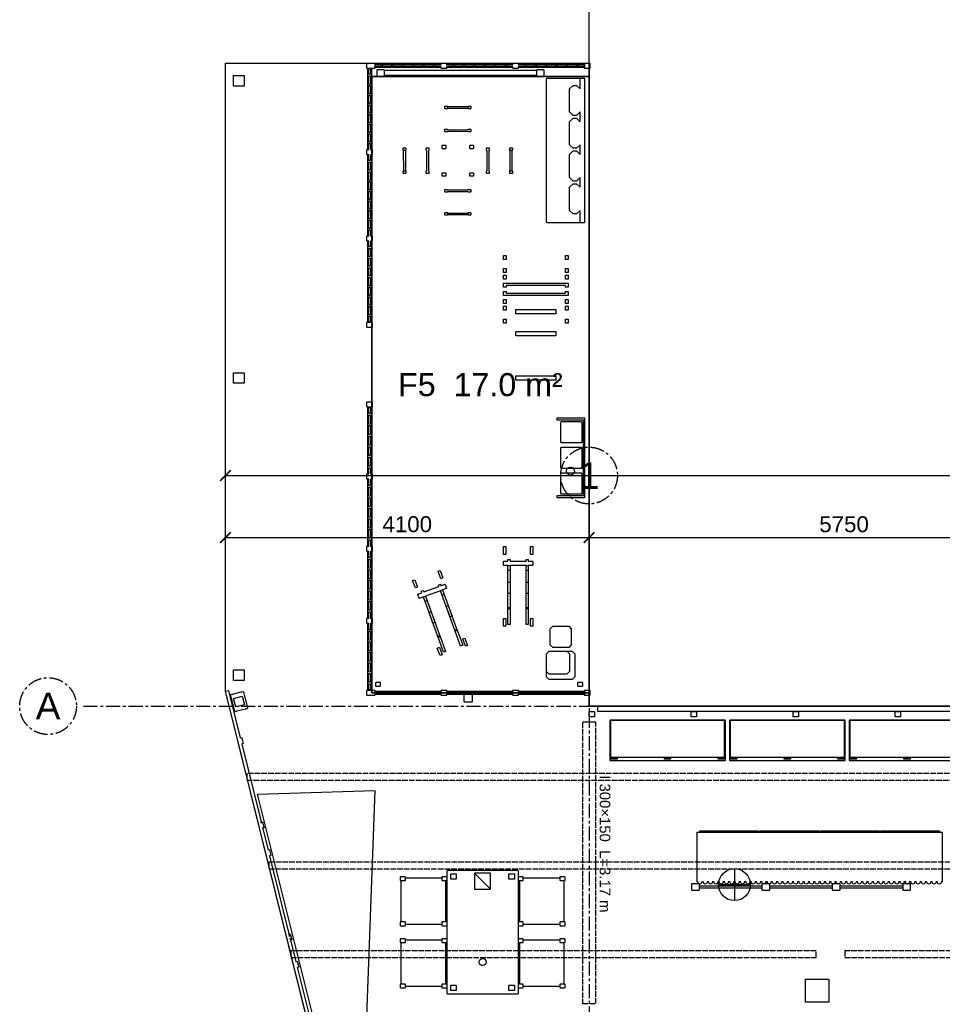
# Model space of a CAD drawing. Header units: millimetres. Extents: x -2320 to 44673, y -183000 to 30400.
# Tile 25 of 33: x -2320 to 8083, y -3362 to 7740. Entities that reach past the tile are written whole.
import ezdxf
from ezdxf.enums import TextEntityAlignment as Align

# ---------------------------------------------------------------- set-up
doc = ezdxf.new("R2010")
doc.units = ezdxf.units.MM
doc.header["$LTSCALE"] = 50
doc.linetypes.add('CENTER', pattern=[5.08, 3.175, -0.635, 0.635, -0.635])
doc.linetypes.add('DASHED', pattern=[1.524, 1.27, -0.254])
for name, color, linetype in [('A-AIVAN', 40, 'Continuous'), ('A-BLDG', 8, 'Continuous'), ('A-DIMS', 1, 'Continuous'), ('A-FACADE', 150, 'Continuous'), ('A-FLOR-F1', 2, 'Continuous'), ('A-FLOR-F5', 50, 'Continuous'), ('A-FLOR-TEXT', 7, 'Continuous'), ('A-FURN', 3, 'Continuous'), ('A-FURN-BASE', 9, 'Continuous'), ('A-KIDS', 50, 'Continuous'), ('A-MISC', 9, 'Continuous'), ('A-WALL-CUT', 7, 'Continuous'), ('E-LITE', 1, 'Continuous'), ('E-POWR', 5, 'Continuous'), ('S-BEAM', 1, 'DASHED'), ('S-GRID', 8, 'CENTER'), ('S-PURL', 9, 'DASHED')]:
    doc.layers.add(name, color=color, linetype=linetype)
doc.styles.add('VN', font='arial.ttf')
doc.dimstyles.new('SMK', dxfattribs={"dimtxt": 180, "dimasz": 120, "dimexe": 120, "dimexo": 80, "dimgap": 60, "dimtad": 1, "dimdec": 0, "dimtxsty": 'VN', "dimblk": 'ARCHTICK', "dimcen": 2.5, "dimclrd": 1, "dimclre": 1, "dimclrt": 7, "dimazin": 3, "dimtfac": 1, "dimtmove": 0, "dimatfit": 3})

# ---------------------------------------------------------------- blocks, each defined once
blk = doc.blocks.new('_ARCHTICK')
at = {"color": 0, "linetype": 'BYBLOCK', "const_width": 0.15}
blk.add_lwpolyline([(-0.5, -0.5), (0.5, 0.5)], dxfattribs=at)

msp = doc.modelspace()

# ---------------------------------------------------------------- linework, layer by layer
at = {"layer": 'A-AIVAN'}
msp.add_lwpolyline([(2695.7, 133.6), (2777.7, 133.6), (2781.7, 129.6), (2781.7, 47.6), (2777.7, 43.6), (2695.7, 43.6), (2691.7, 47.6), (2691.7, 129.6)], close=True, dxfattribs=at)
at = {"layer": 'A-BLDG'}
for points in [[(37100, 30400), (37100, 0), (4100, 0), (4100, 30400)], [(37000, 0), (37000, -60), (4200, -60), (4200, 0)], [(4100, -120), (4100, -60), (4160, -60), (4160, -120)], [(5310, -120), (5250, -120), (5250, -60), (5310, -60)], [(6460, -120), (6400, -120), (6400, -60), (6460, -60)], [(7610, -120), (7550, -120), (7550, -60), (7610, -60)]]:
    msp.add_lwpolyline(points, close=True, dxfattribs=at)
at = {"layer": 'A-FACADE'}
msp.add_lwpolyline([(105, -59.9), (58.6, 126.4), (61.6, 131.3), (73.2, 134.2), (78.1, 131.3), (81, 136.1), (178, 160.3), (182.9, 157.3), (185.8, 162.2), (197.4, 165.1), (202.3, 162.2), (248.6, -24.2), (245.7, -29), (234.1, -31.9), (229.2, -29), (226.3, -33.8), (129.2, -58), (124.4, -55.1), (121.5, -59.9), (109.8, -62.8)], close=True, dxfattribs=at)
at = {"layer": 'A-FLOR-F1'}
msp.add_lwpolyline([(18900, -10429.7), (18050, -10513.5), (18050, -10559.9), (15550, -10559.9), (15550, -10759.9), (9000, -11405.5), (9000, -9350), (3200, -9350), (3200, -11977.2), (3025, -11994.5), (0, 167.5), (0, 7250), (4100, 7250), (4100, 7100), (1650, 7100), (1650, 150), (4100, 150), (4100, 0), (15300, 0), (15300, -3300), (28500, -3300)], dxfattribs=at)
at = {"layer": 'A-FLOR-F5'}
msp.add_lwpolyline([(1650, 150), (1650, 7100), (4100, 7100), (4100, 150)], close=True, dxfattribs=at)
at = {"layer": 'A-FURN'}
for points in [[(5621, -580), (4349, -580), (4345, -576), (4345, -164), (4349, -160), (5621, -160), (5625, -164), (5625, -576)], [(6971, -580), (5699, -580), (5695, -576), (5695, -164), (5699, -160), (6971, -160), (6975, -164), (6975, -576)], [(8321, -580), (7049, -580), (7045, -576), (7045, -164), (7049, -160), (8321, -160), (8325, -164), (8325, -576)], [(4415, -600), (4345, -600), (4345, -585), (4415, -585)], [(4950, -585), (5020, -585), (5020, -600), (4950, -600)], [(5555, -585), (5625, -585), (5625, -600), (5555, -600)], [(5765, -600), (5695, -600), (5695, -585), (5765, -585)], [(6300, -585), (6370, -585), (6370, -600), (6300, -600)], [(6905, -585), (6975, -585), (6975, -600), (6905, -600)], [(7115, -600), (7045, -600), (7045, -585), (7115, -585)], [(7650, -585), (7720, -585), (7720, -600), (7650, -600)], [(2506, -1850), (2564, -1850), (2570, -1856), (2576, -1850), (3224, -1850), (3230, -1856), (3236, -1850), (3294, -1850), (3300, -1856), (3300, -3244), (3294, -3250), (3236, -3250), (3230, -3244), (3224, -3250), (2576, -3250), (2570, -3244), (2564, -3250), (2506, -3250), (2500, -3244), (2500, -1856)], [(1979, -1920), (2021, -1920), (2025, -1924), (2025, -1935), (2028, -1937), (2442, -1937), (2445, -1935), (2445, -1924), (2449, -1920), (2491, -1920), (2495, -1924), (2495, -1966), (2480, -1973), (2480, -2427), (2495, -2434), (2495, -2476), (2491, -2480), (2449, -2480), (2445, -2476), (2445, -2465), (2442, -2463), (2028, -2463), (2025, -2465), (2025, -2476), (2021, -2480), (1979, -2480), (1975, -2476), (1975, -2434), (1979, -2430), (1987, -2430), (1983, -2426), (1983, -1974), (1987, -1970), (1979, -1970), (1975, -1966), (1975, -1924)], [(3355, -1924), (3355, -1935), (3358, -1937), (3772, -1937), (3775, -1935), (3775, -1924), (3779, -1920), (3821, -1920), (3825, -1924), (3825, -1966), (3821, -1970), (3813, -1970), (3817, -1974), (3817, -2426), (3813, -2430), (3821, -2430), (3825, -2434), (3825, -2476), (3821, -2480), (3779, -2480), (3775, -2476), (3775, -2465), (3772, -2463), (3358, -2463), (3355, -2465), (3355, -2476), (3351, -2480), (3309, -2480), (3305, -2476), (3305, -2434), (3320, -2427), (3320, -1973), (3305, -1966), (3305, -1924), (3309, -1920), (3351, -1920)], [(5340, -2028), (6053.3, -2028), (6053.3, -2003), (6056.3, -2000), (6130.3, -2000), (6133.3, -2003), (6133.3, -2028), (6846.7, -2028), (6846.7, -2003), (6849.7, -2000), (6923.7, -2000), (6926.7, -2003), (6926.7, -2028), (7640, -2028), (7640, -2003), (7643, -2000), (7717, -2000), (7720, -2003), (7720, -2077), (7717, -2080), (7643, -2080), (7640, -2077), (7640, -2052), (6926.7, -2052), (6926.7, -2077), (6923.7, -2080), (6849.7, -2080), (6846.7, -2077), (6846.7, -2052), (6133.3, -2052), (6133.3, -2077), (6130.3, -2080), (6056.3, -2080), (6053.3, -2077), (6053.3, -2052), (5340, -2052), (5340, -2077), (5337, -2080), (5263, -2080), (5260, -2077), (5260, -2003), (5263, -2000), (5337, -2000), (5340, -2003)], [(1979, -2620), (2021, -2620), (2025, -2624), (2025, -2635), (2028, -2637), (2442, -2637), (2445, -2635), (2445, -2624), (2449, -2620), (2491, -2620), (2495, -2624), (2495, -2666), (2480, -2673), (2480, -3127), (2495, -3134), (2495, -3176), (2491, -3180), (2449, -3180), (2445, -3176), (2445, -3165), (2442, -3163), (2028, -3163), (2025, -3165), (2025, -3176), (2021, -3180), (1979, -3180), (1975, -3176), (1975, -3134), (1979, -3130), (1987, -3130), (1983, -3126), (1983, -2674), (1987, -2670), (1979, -2670), (1975, -2666), (1975, -2624)], [(3355, -2624), (3355, -2635), (3358, -2637), (3772, -2637), (3775, -2635), (3775, -2624), (3779, -2620), (3821, -2620), (3825, -2624), (3825, -2666), (3821, -2670), (3813, -2670), (3817, -2674), (3817, -3126), (3813, -3130), (3821, -3130), (3825, -3134), (3825, -3176), (3821, -3180), (3779, -3180), (3775, -3176), (3775, -3165), (3772, -3163), (3358, -3163), (3355, -3165), (3355, -3176), (3351, -3180), (3309, -3180), (3305, -3176), (3305, -3134), (3320, -3127), (3320, -2673), (3305, -2666), (3305, -2624), (3309, -2620), (3351, -2620)], [(2874.9, -2917.4), (2863.8, -2903.4), (2859.8, -2886), (2860.8, -2877.1), (2868.6, -2860.9), (2882.6, -2849.8), (2900, -2845.8), (2908.9, -2846.8), (2925.1, -2854.6), (2936.2, -2868.6), (2940.2, -2886), (2939.2, -2894.9), (2931.4, -2911.1), (2917.4, -2922.2), (2900, -2926.2), (2891.1, -2925.2)]]:
    msp.add_lwpolyline(points, close=True, dxfattribs=at)
at = {"layer": 'A-FURN-BASE'}
for points in [[(1598, 7250), (1682, 7250), (1685, 7247), (1685, 7193), (1682, 7190), (1598, 7190), (1595, 7193), (1595, 7247)], [(2490.3, 7250), (2493.3, 7247), (2493.3, 7240), (3241.7, 7240), (3241.7, 7247), (3244.7, 7250), (3298.7, 7250), (3301.7, 7247), (3301.7, 7240), (4048, 7240), (4048, 7200), (3301.7, 7200), (3301.7, 7193), (3298.7, 7190), (3244.7, 7190), (3241.7, 7193), (3241.7, 7200), (2493.3, 7200), (2493.3, 7193), (2490.3, 7190), (2436.3, 7190), (2433.3, 7193), (2433.3, 7200), (1687, 7200), (1687, 7240), (2433.3, 7240), (2433.3, 7247), (2436.3, 7250)], [(4050, 7247), (4053, 7250), (4107, 7250), (4110, 7247), (4110, 7193), (4107, 7190), (4053, 7190), (4050, 7193)], [(1605, 6276.7), (1605, 7188), (1645, 7188), (1645, 6276.7), (1652, 6276.7), (1655, 6273.7), (1655, 6219.7), (1652, 6216.7), (1645, 6216.7), (1645, 5303.3), (1652, 5303.3), (1655, 5300.3), (1655, 5246.3), (1652, 5243.3), (1645, 5243.3), (1645, 4332), (1605, 4332), (1605, 5243.3), (1598, 5243.3), (1595, 5246.3), (1595, 5300.3), (1598, 5303.3), (1605, 5303.3), (1605, 6216.7), (1598, 6216.7), (1595, 6219.7), (1595, 6273.7), (1598, 6276.7)], [(1790, 7176), (1790, 7104), (1786, 7100), (1714, 7100), (1710, 7104), (1710, 7176), (1714, 7180), (1786, 7180)], [(3510, 7104), (3510, 7176), (3514, 7180), (3586, 7180), (3590, 7176), (3590, 7104), (3586, 7100), (3514, 7100)], [(3620, 5456), (3620, 7074), (3626, 7080), (4044, 7080), (4050, 7074), (4050, 5456), (4044, 5450), (3626, 5450)], [(2502, 6735), (2478, 6735), (2475, 6738), (2475, 6762), (2478, 6765), (2502, 6765), (2505, 6760), (2735, 6760), (2738, 6765), (2762, 6765), (2765, 6762), (2765, 6738), (2762, 6735), (2738, 6735), (2735, 6740), (2505, 6740)], [(2505, 6502), (2735, 6500), (2738, 6505), (2762, 6505), (2765, 6502), (2765, 6478), (2762, 6475), (2738, 6475), (2735, 6480), (2505, 6480), (2502, 6475), (2478, 6475), (2475, 6478), (2475, 6502), (2478, 6505), (2502, 6505)], [(2008, 6265), (2005, 6268), (2005, 6292), (2008, 6295), (2032, 6295), (2035, 6292), (2035, 6268), (2030, 6265), (2030, 6035), (2035, 6032), (2035, 6008), (2032, 6005), (2008, 6005), (2005, 6008), (2005, 6032), (2010, 6035)], [(2265, 6292), (2268, 6295), (2292, 6295), (2295, 6292), (2295, 6268), (2290, 6265), (2290, 6035), (2295, 6032), (2295, 6008), (2292, 6005), (2268, 6005), (2265, 6008), (2265, 6032), (2270, 6035), (2270, 6265), (2265, 6268)], [(2484.4, 6288.6), (2481.4, 6285.6), (2447.4, 6285.6), (2444.4, 6288.6), (2444.4, 6322.6), (2447.4, 6325.6), (2481.4, 6325.6), (2484.4, 6322.6)], [(2755.6, 6322.6), (2758.6, 6325.6), (2792.6, 6325.6), (2795.6, 6322.6), (2795.6, 6288.6), (2792.6, 6285.6), (2758.6, 6285.6), (2755.6, 6288.6)], [(2975, 6268), (2970, 6265), (2970, 6035), (2975, 6032), (2975, 6008), (2972, 6005), (2948, 6005), (2945, 6008), (2945, 6032), (2950, 6035), (2950, 6265), (2945, 6268), (2945, 6292), (2948, 6295), (2972, 6295), (2975, 6292)], [(3205, 6268), (3205, 6292), (3208, 6295), (3232, 6295), (3235, 6292), (3235, 6268), (3230, 6265), (3230, 6035), (3235, 6032), (3235, 6008), (3232, 6005), (3208, 6005), (3205, 6008), (3205, 6032), (3210, 6035), (3210, 6265)], [(2444.4, 6011.4), (2447.4, 6014.4), (2481.4, 6014.4), (2484.4, 6011.4), (2484.4, 5977.4), (2481.4, 5974.4), (2447.4, 5974.4), (2444.4, 5977.4)], [(2795.6, 5977.4), (2792.6, 5974.4), (2758.6, 5974.4), (2755.6, 5977.4), (2755.6, 6011.4), (2758.6, 6014.4), (2792.6, 6014.4), (2795.6, 6011.4)], [(2478, 5795), (2475, 5798), (2475, 5822), (2478, 5825), (2502, 5825), (2505, 5820), (2735, 5820), (2738, 5825), (2762, 5825), (2765, 5822), (2765, 5798), (2762, 5795), (2738, 5795), (2735, 5800), (2505, 5800), (2502, 5795)], [(2502, 5535), (2478, 5535), (2475, 5538), (2475, 5562), (2478, 5565), (2502, 5565), (2505, 5560), (2735, 5560), (2738, 5565), (2762, 5565), (2765, 5562), (2765, 5538), (2762, 5535), (2738, 5535), (2735, 5540), (2505, 5540)], [(3165, 5037.9), (3135, 5037.9), (3135, 5082.6), (3165, 5082.6)], [(3835, 5037.9), (3835, 5082.6), (3865, 5082.6), (3865, 5037.9)], [(3135, 4362.1), (3165, 4362.1), (3165, 4317.4), (3135, 4317.4)], [(3865, 4362.1), (3865, 4317.4), (3835, 4317.4), (3835, 4362.1)], [(1595, 4327), (1598, 4330), (1652, 4330), (1655, 4327), (1655, 4273), (1652, 4270), (1598, 4270), (1595, 4273)], [(3275, 3725.4), (3725, 3725.4), (3725, 3676.9), (3275, 3676.9)], [(1595, 3427), (1598, 3430), (1652, 3430), (1655, 3427), (1655, 3373), (1652, 3370), (1598, 3370), (1595, 3373)], [(1598, 2617.5), (1605, 2617.5), (1605, 3368), (1645, 3368), (1645, 2617.5), (1652, 2617.5), (1655, 2614.5), (1655, 2560.5), (1652, 2557.5), (1645, 2557.5), (1645, 1805), (1652, 1805), (1655, 1802), (1655, 1748), (1652, 1745), (1645, 1745), (1645, 992.5), (1652, 992.5), (1655, 989.5), (1655, 935.5), (1652, 932.5), (1645, 932.5), (1645, 182), (1605, 182), (1605, 932.5), (1598, 932.5), (1595, 935.5), (1595, 989.5), (1598, 992.5), (1605, 992.5), (1605, 1745), (1598, 1745), (1595, 1748), (1595, 1802), (1598, 1805), (1605, 1805), (1605, 2557.5), (1598, 2557.5), (1595, 2560.5), (1595, 2614.5)], [(4038, 3225), (3740, 3225), (3740, 3250), (4050, 3250), (4050, 2350), (3740, 2350), (3740, 2375), (4038, 2375)], [(4010, 2970), (3790, 2970), (3780, 2980), (3780, 3200), (3790, 3210), (4010, 3210), (4020, 3200), (4020, 2980)], [(3780, 2910), (3790, 2920), (4010, 2920), (4020, 2910), (4020, 2690), (4010, 2680), (3790, 2680), (3780, 2690)], [(4010, 2390), (3790, 2390), (3780, 2400), (3780, 2620), (3790, 2630), (4010, 2630), (4020, 2620), (4020, 2400)], [(3135, 1800), (3160, 1800), (3160, 1710.8), (3135, 1710.8)], [(3440, 1800), (3465, 1800), (3465, 1710.8), (3440, 1710.8)], [(3185, 1635), (3185, 1653.3), (3210, 1653.3), (3210, 1635), (3390, 1635), (3390, 1653.3), (3415, 1653.3), (3415, 1635), (3462, 1635), (3465, 1632), (3465, 1588), (3462, 1585), (3415, 1585), (3415, 1097.9), (3390, 1097.9), (3390, 1585), (3210, 1585), (3210, 1097.9), (3185, 1097.9), (3185, 1585), (3138, 1585), (3135, 1588), (3135, 1632), (3138, 1635)], [(2420.7, 1529.3), (2451.3, 1445.5), (2427.8, 1436.9), (2397.2, 1520.7)], [(2110.7, 1416.1), (2134.2, 1424.7), (2164.8, 1340.9), (2141.3, 1332.3)], [(2237.7, 1286.9), (2406.8, 1348.6), (2400.6, 1365.7), (2424, 1374.3), (2430.3, 1357.2), (2474.5, 1373.3), (2478.3, 1371.5), (2493.4, 1330.1), (2491.6, 1326.3), (2447.4, 1310.2), (2614.5, 852.6), (2591, 844.1), (2424, 1301.6), (2254.9, 1239.9), (2421.9, 782.3), (2398.4, 773.8), (2231.4, 1231.3), (2187.2, 1215.2), (2183.4, 1217), (2168.3, 1258.3), (2170.1, 1262.2), (2214.2, 1278.3), (2208, 1295.4), (2231.5, 1304)], [(3160, 989.2), (3160, 900), (3135, 900), (3135, 989.2)], [(3465, 989.2), (3465, 900), (3440, 900), (3440, 989.2)], [(3900, 870), (3900, 690), (3870, 660), (3690, 660), (3660, 690), (3660, 870), (3690, 900), (3870, 900)], [(2698.7, 767.7), (2729.3, 683.9), (2705.8, 675.3), (2675.2, 759.1)], [(2412.2, 663.1), (2442.8, 579.3), (2419.3, 570.7), (2388.7, 654.5)], [(3940, 590), (3940, 330), (3910, 300), (3650, 300), (3620, 330), (3620, 590), (3650, 620), (3910, 620)], [(1745, 266), (1745, 224), (1741, 220), (1699, 220), (1695, 224), (1695, 266), (1699, 270), (1741, 270)], [(3975, 224), (3975, 266), (3979, 270), (4021, 270), (4025, 266), (4025, 224), (4021, 220), (3979, 220)], [(121.5, -59.9), (109.8, -62.8), (105, -59.9), (58.6, 126.4), (61.6, 131.3), (73.2, 134.2), (78.1, 131.3), (81, 136.1), (178, 160.3), (182.9, 157.3), (185.8, 162.2), (197.4, 165.1), (202.3, 162.2), (248.6, -24.2), (245.7, -29), (234.1, -31.9), (229.2, -29), (226.3, -33.8), (129.2, -58), (124.4, -55.1)], [(1598, 180), (1682, 180), (1685, 177), (1685, 123), (1682, 120), (1598, 120), (1595, 123), (1595, 177)], [(2436.3, 180), (2490.3, 180), (2493.3, 177), (2493.3, 170), (3241.7, 170), (3241.7, 177), (3244.7, 180), (3298.7, 180), (3301.7, 177), (3301.7, 170), (4048, 170), (4048, 130), (3301.7, 130), (3301.7, 123), (3298.7, 120), (3244.7, 120), (3241.7, 123), (3241.7, 130), (2493.3, 130), (2493.3, 123), (2490.3, 120), (2436.3, 120), (2433.3, 123), (2433.3, 130), (1687, 130), (1687, 170), (2433.3, 170), (2433.3, 177)], [(2777.7, 133.6), (2781.7, 129.6), (2781.7, 47.6), (2777.7, 43.6), (2695.7, 43.6), (2691.7, 47.6), (2691.7, 129.6), (2695.7, 133.6)], [(4050, 177), (4053, 180), (4107, 180), (4110, 177), (4110, 123), (4107, 120), (4053, 120), (4050, 123)], [(5630, -618), (4340, -618), (4337, -615), (4337, -157), (4340, -154), (5630, -154), (5633, -157), (5633, -615)], [(5690, -618), (5687, -615), (5687, -157), (5690, -154), (6980, -154), (6983, -157), (6983, -615), (6980, -618)], [(7040, -618), (7037, -615), (7037, -157), (7040, -154), (8330, -154), (8333, -157), (8333, -615), (8330, -618)], [(1685.8, -953.4), (1579.1, -3803.7), (1068.2, -3818.5), (360.7, -994.6)], [(5320, -1420), (8080, -1420), (8080, -1980), (8069.9, -1980), (8072, -1985), (8065.6, -2000.6), (8050, -2007), (8034.4, -2000.6), (8028, -1985), (8030.1, -1980), (8009.9, -1980), (8012, -1985), (8005.6, -2000.6), (7990, -2007), (7974.4, -2000.6), (7968, -1985), (7970.1, -1980), (7949.9, -1980), (7952, -1985), (7945.6, -2000.6), (7930, -2007), (7914.4, -2000.6), (7908, -1985), (7910.1, -1980), (7889.9, -1980), (7892, -1985), (7885.6, -2000.6), (7870, -2007), (7854.4, -2000.6), (7848, -1985), (7850.1, -1980), (7829.9, -1980), (7832, -1985), (7825.6, -2000.6), (7810, -2007), (7794.4, -2000.6), (7788, -1985), (7790.1, -1980), (7769.9, -1980), (7772, -1985), (7765.6, -2000.6), (7750, -2007), (7734.4, -2000.6), (7728, -1985), (7730.1, -1980), (7709.9, -1980), (7712, -1985), (7705.6, -2000.6), (7690, -2007), (7674.4, -2000.6), (7668, -1985), (7670.1, -1980), (7649.9, -1980), (7652, -1985), (7645.6, -2000.6), (7630, -2007), (7614.4, -2000.6), (7608, -1985), (7610.1, -1980), (7589.9, -1980), (7592, -1985), (7585.6, -2000.6), (7570, -2007), (7554.4, -2000.6), (7548, -1985), (7550.1, -1980), (7529.9, -1980), (7532, -1985), (7525.6, -2000.6), (7510, -2007), (7494.4, -2000.6), (7488, -1985), (7490.1, -1980), (7469.9, -1980), (7472, -1985), (7465.6, -2000.6), (7450, -2007), (7434.4, -2000.6), (7428, -1985), (7430.1, -1980), (7409.9, -1980), (7412, -1985), (7405.6, -2000.6), (7390, -2007), (7374.4, -2000.6), (7368, -1985), (7370.1, -1980), (7349.9, -1980), (7352, -1985), (7345.6, -2000.6), (7330, -2007), (7314.4, -2000.6), (7308, -1985), (7310.1, -1980), (7289.9, -1980), (7292, -1985), (7285.6, -2000.6), (7270, -2007), (7254.4, -2000.6), (7248, -1985), (7250.1, -1980), (7229.9, -1980), (7232, -1985), (7225.6, -2000.6), (7210, -2007), (7194.4, -2000.6), (7188, -1985), (7190.1, -1980), (7169.9, -1980), (7172, -1985), (7165.6, -2000.6), (7150, -2007), (7134.4, -2000.6), (7128, -1985), (7130.1, -1980), (7109.9, -1980), (7112, -1985), (7105.6, -2000.6), (7090, -2007), (7074.4, -2000.6), (7068, -1985), (7070.1, -1980), (7049.9, -1980), (7052, -1985), (7045.6, -2000.6), (7030, -2007), (7014.4, -2000.6), (7008, -1985), (7010.1, -1980), (6989.9, -1980), (6992, -1985), (6985.6, -2000.6), (6970, -2007), (6954.4, -2000.6), (6948, -1985), (6950.1, -1980), (6929.9, -1980), (6932, -1985), (6925.6, -2000.6), (6910, -2007), (6894.4, -2000.6), (6888, -1985), (6890.1, -1980), (6869.9, -1980), (6872, -1985), (6865.6, -2000.6), (6850, -2007), (6834.4, -2000.6), (6828, -1985), (6830.1, -1980), (6809.9, -1980), (6812, -1985), (6805.6, -2000.6), (6790, -2007), (6774.4, -2000.6), (6768, -1985), (6770.1, -1980), (6749.9, -1980), (6752, -1985), (6745.6, -2000.6), (6730, -2007), (6714.4, -2000.6), (6708, -1985), (6710.1, -1980), (6689.9, -1980), (6692, -1985), (6685.6, -2000.6), (6670, -2007), (6654.4, -2000.6), (6648, -1985), (6650.1, -1980), (6629.9, -1980), (6632, -1985), (6625.6, -2000.6), (6610, -2007), (6594.4, -2000.6), (6588, -1985), (6590.1, -1980), (6569.9, -1980), (6572, -1985), (6565.6, -2000.6), (6550, -2007), (6534.4, -2000.6), (6528, -1985), (6530.1, -1980), (6509.9, -1980), (6512, -1985), (6505.6, -2000.6), (6490, -2007), (6474.4, -2000.6), (6468, -1985), (6470.1, -1980), (6449.9, -1980), (6452, -1985), (6445.6, -2000.6), (6430, -2007), (6414.4, -2000.6), (6408, -1985), (6410.1, -1980), (6389.9, -1980), (6392, -1985), (6385.6, -2000.6), (6370, -2007), (6354.4, -2000.6), (6348, -1985), (6350.1, -1980), (6329.9, -1980), (6332, -1985), (6325.6, -2000.6), (6310, -2007), (6294.4, -2000.6), (6288, -1985), (6290.1, -1980), (6269.9, -1980), (6272, -1985), (6265.6, -2000.6), (6250, -2007), (6234.4, -2000.6), (6228, -1985), (6230.1, -1980), (6209.9, -1980), (6212, -1985), (6205.6, -2000.6), (6190, -2007), (6174.4, -2000.6), (6168, -1985), (6170.1, -1980), (6149.9, -1980), (6152, -1985), (6145.6, -2000.6), (6130, -2007), (6114.4, -2000.6), (6108, -1985), (6110.1, -1980), (6089.9, -1980), (6092, -1985), (6085.6, -2000.6), (6070, -2007), (6054.4, -2000.6), (6048, -1985), (6050.1, -1980), (6029.9, -1980), (6032, -1985), (6025.6, -2000.6), (6010, -2007), (5994.4, -2000.6), (5988, -1985), (5990.1, -1980), (5969.9, -1980), (5972, -1985), (5965.6, -2000.6), (5950, -2007), (5934.4, -2000.6), (5928, -1985), (5930.1, -1980), (5909.9, -1980), (5912, -1985), (5905.6, -2000.6), (5890, -2007), (5874.4, -2000.6), (5868, -1985), (5870.1, -1980), (5849.9, -1980), (5852, -1985), (5845.6, -2000.6), (5830, -2007), (5814.4, -2000.6), (5808, -1985), (5810.1, -1980), (5789.9, -1980), (5792, -1985), (5785.6, -2000.6), (5770, -2007), (5754.4, -2000.6), (5748, -1985), (5750.1, -1980), (5729.9, -1980), (5732, -1985), (5725.6, -2000.6), (5710, -2007), (5694.4, -2000.6), (5688, -1985), (5690.1, -1980), (5669.9, -1980), (5672, -1985), (5665.6, -2000.6), (5650, -2007), (5634.4, -2000.6), (5628, -1985), (5630.1, -1980), (5609.9, -1980), (5612, -1985), (5605.6, -2000.6), (5590, -2007), (5574.4, -2000.6), (5568, -1985), (5570.1, -1980), (5549.9, -1980), (5552, -1985), (5545.6, -2000.6), (5530, -2007), (5514.4, -2000.6), (5508, -1985), (5510.1, -1980), (5489.9, -1980), (5492, -1985), (5485.6, -2000.6), (5470, -2007), (5454.4, -2000.6), (5448, -1985), (5450.1, -1980), (5429.9, -1980), (5432, -1985), (5425.6, -2000.6), (5410, -2007), (5394.4, -2000.6), (5388, -1985), (5390.1, -1980), (5369.9, -1980), (5372, -1985), (5365.6, -2000.6), (5350, -2007), (5334.4, -2000.6), (5328, -1985), (5330.1, -1980), (5320, -1980)], [(6009, -1417), (5351, -1417), (5351, -1408), (6009, -1408)], [(6031, -1408), (6689, -1408), (6689, -1417), (6031, -1417)], [(6711, -1417), (6711, -1408), (7369, -1408), (7369, -1417)], [(7391, -1417), (7391, -1408), (8049, -1408), (8049, -1417)], [(2025, -1966), (2021, -1970), (1979, -1970), (1975, -1966), (1975, -1924), (1979, -1920), (2021, -1920), (2025, -1924)], [(2495, -1966), (2491, -1970), (2449, -1970), (2445, -1966), (2445, -1924), (2449, -1920), (2491, -1920), (2495, -1924)], [(2603, -1953), (2542, -1953), (2542, -1892), (2603, -1892)], [(3258, -1953), (3197, -1953), (3197, -1892), (3258, -1892)], [(3305, -1924), (3309, -1920), (3351, -1920), (3355, -1924), (3355, -1966), (3351, -1970), (3309, -1970), (3305, -1966)], [(3775, -1924), (3779, -1920), (3821, -1920), (3825, -1924), (3825, -1966), (3821, -1970), (3779, -1970), (3775, -1966)], [(5340, -2077), (5337, -2080), (5263, -2080), (5260, -2077), (5260, -2003), (5263, -2000), (5337, -2000), (5340, -2003)], [(6133.3, -2077), (6130.3, -2080), (6056.3, -2080), (6053.3, -2077), (6053.3, -2003), (6056.3, -2000), (6130.3, -2000), (6133.3, -2003)], [(6926.7, -2077), (6923.7, -2080), (6849.7, -2080), (6846.7, -2077), (6846.7, -2003), (6849.7, -2000), (6923.7, -2000), (6926.7, -2003)], [(7720, -2077), (7717, -2080), (7643, -2080), (7640, -2077), (7640, -2003), (7643, -2000), (7717, -2000), (7720, -2003)], [(2025, -2476), (2021, -2480), (1979, -2480), (1975, -2476), (1975, -2434), (1979, -2430), (2021, -2430), (2025, -2434)], [(2495, -2476), (2491, -2480), (2449, -2480), (2445, -2476), (2445, -2434), (2449, -2430), (2491, -2430), (2495, -2434)], [(3305, -2434), (3309, -2430), (3351, -2430), (3355, -2434), (3355, -2476), (3351, -2480), (3309, -2480), (3305, -2476)], [(3775, -2434), (3779, -2430), (3821, -2430), (3825, -2434), (3825, -2476), (3821, -2480), (3779, -2480), (3775, -2476)], [(2025, -2666), (2021, -2670), (1979, -2670), (1975, -2666), (1975, -2624), (1979, -2620), (2021, -2620), (2025, -2624)], [(2495, -2666), (2491, -2670), (2449, -2670), (2445, -2666), (2445, -2624), (2449, -2620), (2491, -2620), (2495, -2624)], [(3305, -2624), (3309, -2620), (3351, -2620), (3355, -2624), (3355, -2666), (3351, -2670), (3309, -2670), (3305, -2666)], [(3775, -2624), (3779, -2620), (3821, -2620), (3825, -2624), (3825, -2666), (3821, -2670), (3779, -2670), (3775, -2666)], [(2025, -3176), (2021, -3180), (1979, -3180), (1975, -3176), (1975, -3134), (1979, -3130), (2021, -3130), (2025, -3134)], [(2495, -3176), (2491, -3180), (2449, -3180), (2445, -3176), (2445, -3134), (2449, -3130), (2491, -3130), (2495, -3134)], [(2603, -3208), (2542, -3208), (2542, -3147), (2603, -3147)], [(3258, -3208), (3197, -3208), (3197, -3147), (3258, -3147)], [(3305, -3134), (3309, -3130), (3351, -3130), (3355, -3134), (3355, -3176), (3351, -3180), (3309, -3180), (3305, -3176)], [(3775, -3134), (3779, -3130), (3821, -3130), (3825, -3134), (3825, -3176), (3821, -3180), (3779, -3180), (3775, -3176)]]:
    msp.add_lwpolyline(points, close=True, dxfattribs=at)
at = {"layer": 'A-KIDS'}
for points in [[(1682, 7190), (1635, 7190), (1635, 7124.3), (1615, 7124.3), (1615, 7190), (1598, 7190), (1595, 7193), (1595, 7247), (1598, 7250), (1682, 7250), (1685, 7247), (1685, 7230), (1755.2, 7230), (1755.2, 7210), (1685, 7210), (1685, 7193)], [(1772.9, 7230), (1873.2, 7230), (1873.2, 7210), (1772.9, 7210)], [(1991.3, 7210), (1890.9, 7210), (1890.9, 7230), (1991.3, 7230)], [(2009, 7230), (2109.3, 7230), (2109.3, 7210), (2009, 7210)], [(2227.4, 7210), (2127.1, 7210), (2127.1, 7230), (2227.4, 7230)], [(2245.1, 7230), (2345.4, 7230), (2345.4, 7210), (2245.1, 7210)], [(2363.2, 7230), (2433.3, 7230), (2433.3, 7247), (2436.3, 7250), (2490.3, 7250), (2493.3, 7247), (2493.3, 7230), (2563.5, 7230), (2563.5, 7210), (2493.3, 7210), (2493.3, 7193), (2490.3, 7190), (2436.3, 7190), (2433.3, 7193), (2433.3, 7210), (2363.2, 7210)], [(2581.2, 7230), (2681.6, 7230), (2681.6, 7210), (2581.2, 7210)], [(2699.3, 7230), (2799.6, 7230), (2799.6, 7210), (2699.3, 7210)], [(2917.7, 7210), (2817.3, 7210), (2817.3, 7230), (2917.7, 7230)], [(2935.4, 7230), (3035.7, 7230), (3035.7, 7210), (2935.4, 7210)], [(3153.8, 7210), (3053.5, 7210), (3053.5, 7230), (3153.8, 7230)], [(3171.5, 7230), (3241.7, 7230), (3241.7, 7247), (3244.7, 7250), (3298.7, 7250), (3301.7, 7247), (3301.7, 7230), (3371.8, 7230), (3371.8, 7210), (3301.7, 7210), (3301.7, 7193), (3298.7, 7190), (3244.7, 7190), (3241.7, 7193), (3241.7, 7210), (3171.5, 7210)], [(3489.9, 7210), (3389.6, 7210), (3389.6, 7230), (3489.9, 7230)], [(3507.6, 7230), (3607.9, 7230), (3607.9, 7210), (3507.6, 7210)], [(3726, 7210), (3625.7, 7210), (3625.7, 7230), (3726, 7230)], [(3743.7, 7230), (3844, 7230), (3844, 7210), (3743.7, 7210)], [(3962.1, 7210), (3861.8, 7210), (3861.8, 7230), (3962.1, 7230)], [(3979.8, 7230), (4050, 7230), (4050, 7247), (4053, 7250), (4107, 7250), (4110, 7247), (4110, 7193), (4107, 7190), (4053, 7190), (4050, 7193), (4050, 7210), (3979.8, 7210)], [(1615, 7015.1), (1615, 7106.6), (1635, 7106.6), (1635, 7015.1)], [(1793, 7170), (3507, 7170), (3510, 7167), (3510, 7176), (3514, 7180), (3586, 7180), (3590, 7176), (3590, 7104), (3586, 7100), (3514, 7100), (3510, 7104), (3510, 7113), (3507, 7110), (1793, 7110), (1790, 7113), (1790, 7104), (1786, 7100), (1714, 7100), (1710, 7104), (1710, 7176), (1714, 7180), (1786, 7180), (1790, 7176), (1790, 7167)], [(1635, 6997.4), (1635, 6906), (1615, 6906), (1615, 6997.4)], [(3920, 6660), (3880, 6700), (3880, 6960), (3920, 7000), (3960, 7000), (4000, 6960), (4000, 7076), (4004, 7080), (4046, 7080), (4050, 7076), (4050, 5454), (4046, 5450), (4004, 5450), (4000, 5454), (4000, 5590), (3960, 5550), (3920, 5550), (3880, 5590), (3880, 5850), (3920, 5890), (3960, 5890), (4000, 5850), (4000, 5960), (3960, 5920), (3920, 5920), (3880, 5960), (3880, 6220), (3920, 6260), (3960, 6260), (4000, 6220), (4000, 6330), (3960, 6290), (3920, 6290), (3880, 6330), (3880, 6590), (3920, 6630), (3960, 6630), (4000, 6590), (4000, 6700), (3960, 6660)], [(1635, 6888.2), (1635, 6796.8), (1615, 6796.8), (1615, 6888.2)], [(1635, 6779), (1635, 6687.6), (1615, 6687.6), (1615, 6779)], [(1615, 6578.5), (1615, 6669.9), (1635, 6669.9), (1635, 6578.5)], [(2475, 6738), (2475, 6762), (2478, 6765), (2502, 6765), (2505, 6762), (2505, 6738), (2502, 6735), (2478, 6735)], [(2735, 6738), (2735, 6762), (2738, 6765), (2762, 6765), (2765, 6762), (2765, 6738), (2762, 6735), (2738, 6735)], [(1615, 6469.3), (1615, 6560.7), (1635, 6560.7), (1635, 6469.3)], [(1635, 6451.6), (1635, 6360.1), (1615, 6360.1), (1615, 6451.6)], [(1615, 6276.7), (1615, 6342.4), (1635, 6342.4), (1635, 6276.7), (1652, 6276.7), (1655, 6273.7), (1655, 6219.7), (1652, 6216.7), (1635, 6216.7), (1635, 6150.9), (1615, 6150.9), (1615, 6216.7), (1598, 6216.7), (1595, 6219.7), (1595, 6273.7), (1598, 6276.7)], [(2032, 6265), (2008, 6265), (2005, 6268), (2005, 6292), (2008, 6295), (2032, 6295), (2035, 6292), (2035, 6268)], [(2447.4, 6285.6), (2444.4, 6288.6), (2444.4, 6322.6), (2447.4, 6325.6), (2481.4, 6325.6), (2484.4, 6322.6), (2484.4, 6288.6), (2481.4, 6285.6)], [(2792.6, 6325.6), (2795.6, 6322.6), (2795.6, 6288.6), (2792.6, 6285.6), (2758.6, 6285.6), (2755.6, 6288.6), (2755.6, 6322.6), (2758.6, 6325.6)], [(3208, 6295), (3232, 6295), (3235, 6292), (3235, 6268), (3232, 6265), (3208, 6265), (3205, 6268), (3205, 6292)], [(1615, 6041.8), (1615, 6133.2), (1635, 6133.2), (1635, 6041.8)], [(1635, 6024), (1635, 5932.6), (1615, 5932.6), (1615, 6024)], [(2032, 6005), (2008, 6005), (2005, 6008), (2005, 6032), (2008, 6035), (2032, 6035), (2035, 6032), (2035, 6008)], [(2481.4, 6014.4), (2484.4, 6011.4), (2484.4, 5977.4), (2481.4, 5974.4), (2447.4, 5974.4), (2444.4, 5977.4), (2444.4, 6011.4), (2447.4, 6014.4)], [(2758.6, 5974.4), (2755.6, 5977.4), (2755.6, 6011.4), (2758.6, 6014.4), (2792.6, 6014.4), (2795.6, 6011.4), (2795.6, 5977.4), (2792.6, 5974.4)], [(3208, 6035), (3232, 6035), (3235, 6032), (3235, 6008), (3232, 6005), (3208, 6005), (3205, 6008), (3205, 6032)], [(1615, 5914.9), (1635, 5914.9), (1635, 5823.5), (1615, 5823.5)], [(1635, 5805.7), (1635, 5714.3), (1615, 5714.3), (1615, 5805.7)], [(1615, 5605.1), (1615, 5696.5), (1635, 5696.5), (1635, 5605.1)], [(1615, 5496), (1615, 5587.4), (1635, 5587.4), (1635, 5496)], [(2505, 5562), (2505, 5538), (2502, 5535), (2478, 5535), (2475, 5538), (2475, 5562), (2478, 5565), (2502, 5565)], [(2765, 5562), (2765, 5538), (2762, 5535), (2738, 5535), (2735, 5538), (2735, 5562), (2738, 5565), (2762, 5565)], [(1635, 5478.2), (1635, 5386.8), (1615, 5386.8), (1615, 5478.2)], [(1615, 5303.3), (1615, 5369.1), (1635, 5369.1), (1635, 5303.3), (1652, 5303.3), (1655, 5300.3), (1655, 5246.3), (1652, 5243.3), (1635, 5243.3), (1635, 5177.6), (1615, 5177.6), (1615, 5243.3), (1598, 5243.3), (1595, 5246.3), (1595, 5300.3), (1598, 5303.3)], [(1615, 5068.4), (1615, 5159.9), (1635, 5159.9), (1635, 5068.4)], [(1635, 5050.7), (1635, 4959.3), (1615, 4959.3), (1615, 5050.7)], [(1635, 4941.5), (1635, 4850.1), (1615, 4850.1), (1615, 4941.5)], [(3165, 4933.5), (3165, 4888.9), (3135, 4888.9), (3135, 4933.5)], [(3835, 4888.9), (3835, 4933.5), (3865, 4933.5), (3865, 4888.9)], [(1615, 4741), (1615, 4832.4), (1635, 4832.4), (1635, 4741)], [(3165, 4814.3), (3135, 4814.3), (3135, 4859), (3165, 4859)], [(3835, 4814.3), (3835, 4859), (3865, 4859), (3865, 4814.3)], [(1615, 4631.8), (1615, 4723.2), (1635, 4723.2), (1635, 4631.8)], [(3135, 4769.6), (3865, 4769.6), (3865, 4724.9), (3835, 4724.9), (3835, 4744.2), (3165, 4744.2), (3165, 4724.9), (3135, 4724.9)], [(3835, 4655.8), (3835, 4675.1), (3865, 4675.1), (3865, 4630.4), (3135, 4630.4), (3135, 4675.1), (3165, 4675.1), (3165, 4655.8)], [(1635, 4614), (1635, 4522.6), (1615, 4522.6), (1615, 4614)], [(3135, 4541), (3135, 4585.7), (3165, 4585.7), (3165, 4541)], [(3865, 4585.7), (3865, 4541), (3835, 4541), (3835, 4585.7)], [(1615, 4413.5), (1615, 4504.9), (1635, 4504.9), (1635, 4413.5)], [(3135, 4511.1), (3165, 4511.1), (3165, 4466.5), (3135, 4466.5)], [(3275, 4471.8), (3725, 4471.8), (3725, 4423.4), (3275, 4423.4)], [(3865, 4511.1), (3865, 4466.5), (3835, 4466.5), (3835, 4511.1)], [(1615, 4330), (1615, 4395.7), (1635, 4395.7), (1635, 4330), (1652, 4330), (1655, 4327), (1655, 4273), (1652, 4270), (1598, 4270), (1595, 4273), (1595, 4327), (1598, 4330)], [(3275, 4174.6), (3275, 4223), (3725, 4223), (3725, 4174.6)], [(1635, 3370), (1635, 3299.5), (1615, 3299.5), (1615, 3370), (1598, 3370), (1595, 3373), (1595, 3427), (1598, 3430), (1652, 3430), (1655, 3427), (1655, 3373), (1652, 3370)], [(1635, 3281.8), (1635, 3180.7), (1615, 3180.7), (1615, 3281.8)], [(3740, 3250), (4050, 3250), (4050, 2350), (3740, 2350), (3740, 2375), (4038, 2375), (4038, 3225), (3740, 3225)], [(1615, 3062), (1615, 3163), (1635, 3163), (1635, 3062)], [(1635, 3044.3), (1635, 2943.2), (1615, 2943.2), (1615, 3044.3)], [(1615, 2824.5), (1615, 2925.5), (1635, 2925.5), (1635, 2824.5)], [(1615, 2705.7), (1615, 2806.8), (1635, 2806.8), (1635, 2705.7)], [(1615, 2617.5), (1615, 2688), (1635, 2688), (1635, 2617.5), (1652, 2617.5), (1655, 2614.5), (1655, 2560.5), (1652, 2557.5), (1635, 2557.5), (1635, 2487), (1615, 2487), (1615, 2557.5), (1598, 2557.5), (1595, 2560.5), (1595, 2614.5), (1598, 2617.5)], [(3850.2, 2627), (3844, 2650), (3845.6, 2661.9), (3850.2, 2673), (3867, 2689.8), (3890, 2696), (3901.9, 2694.4), (3913, 2689.8), (3929.8, 2673), (3936, 2650), (3934.4, 2638.1), (3929.8, 2627), (3913, 2610.2), (3890, 2604), (3878.1, 2605.6), (3867, 2610.2)], [(1615, 2368.2), (1615, 2469.3), (1635, 2469.3), (1635, 2368.2)], [(1635, 2350.5), (1635, 2249.5), (1615, 2249.5), (1615, 2350.5)], [(1635, 2231.8), (1635, 2130.7), (1615, 2130.7), (1615, 2231.8)], [(1635, 2113), (1635, 2012), (1615, 2012), (1615, 2113)], [(1635, 1994.3), (1635, 1893.2), (1615, 1893.2), (1615, 1994.3)], [(1635, 1875.5), (1635, 1805), (1652, 1805), (1655, 1802), (1655, 1748), (1652, 1745), (1635, 1745), (1635, 1674.5), (1615, 1674.5), (1615, 1745), (1598, 1745), (1595, 1748), (1595, 1802), (1598, 1805), (1615, 1805), (1615, 1875.5)], [(1615, 1555.7), (1615, 1656.8), (1635, 1656.8), (1635, 1555.7)], [(3210, 1530), (3185, 1530), (3185, 1586.7), (3210, 1586.7)], [(3415, 1530), (3390, 1530), (3390, 1586.7), (3415, 1586.7)], [(1615, 1437), (1615, 1538), (1635, 1538), (1635, 1437)], [(1635, 1419.3), (1635, 1318.2), (1615, 1318.2), (1615, 1419.3)], [(3185, 1270), (3185, 1396.7), (3210, 1396.7), (3210, 1270)], [(3390, 1270), (3390, 1396.7), (3415, 1396.7), (3415, 1270)], [(1615, 1199.5), (1615, 1300.5), (1635, 1300.5), (1635, 1199.5)], [(2273.7, 1188.2), (2250.3, 1179.7), (2230.8, 1232.9), (2254.3, 1241.5)], [(2466.3, 1258.5), (2442.8, 1249.9), (2423.4, 1303.2), (2446.9, 1311.8)], [(1635, 1181.8), (1635, 1080.7), (1615, 1080.7), (1615, 1181.8)], [(2532, 1005.7), (2488.5, 1124.7), (2512, 1133.3), (2555.5, 1014.3)], [(3210, 1112.5), (3210, 920), (3185, 920), (3185, 1112.5)], [(3415, 1112.5), (3415, 920), (3390, 920), (3390, 1112.5)], [(1615, 862), (1615, 932.5), (1598, 932.5), (1595, 935.5), (1595, 989.5), (1598, 992.5), (1615, 992.5), (1615, 1063), (1635, 1063), (1635, 992.5), (1652, 992.5), (1655, 989.5), (1655, 935.5), (1652, 932.5), (1635, 932.5), (1635, 862)], [(2339.4, 935.4), (2296, 1054.4), (2319.5, 1063), (2362.9, 944)], [(1635, 844.3), (1635, 743.2), (1615, 743.2), (1615, 844.3)], [(2416.9, 796), (2482.9, 615.2), (2459.4, 606.6), (2393.4, 787.5)], [(2609.5, 866.3), (2675.5, 685.5), (2652, 676.9), (2586, 857.8)], [(1615, 624.5), (1615, 725.5), (1635, 725.5), (1635, 624.5)], [(1615, 505.7), (1615, 606.8), (1635, 606.8), (1635, 505.7)], [(3620, 390), (3620, 590), (3650, 620), (3850, 620), (3880, 590), (3880, 390), (3850, 360), (3650, 360)], [(1615, 387), (1615, 488), (1635, 488), (1635, 387)], [(1615, 268.2), (1615, 369.3), (1635, 369.3), (1635, 268.2)], [(1615, 180), (1615, 250.5), (1635, 250.5), (1635, 180), (1682, 180), (1685, 177), (1685, 160), (1755.2, 160), (1755.2, 140), (1685, 140), (1685, 123), (1682, 120), (1598, 120), (1595, 123), (1595, 177), (1598, 180)], [(1699, 220), (1695, 224), (1695, 266), (1699, 270), (1741, 270), (1745, 266), (1745, 224), (1741, 220)], [(4021, 270), (4025, 266), (4025, 224), (4021, 220), (3979, 220), (3975, 224), (3975, 266), (3979, 270)], [(1873.2, 140), (1772.9, 140), (1772.9, 160), (1873.2, 160)], [(1991.3, 160), (1991.3, 140), (1890.9, 140), (1890.9, 160)], [(2109.3, 140), (2009, 140), (2009, 160), (2109.3, 160)], [(2227.4, 140), (2127.1, 140), (2127.1, 160), (2227.4, 160)], [(2345.4, 140), (2245.1, 140), (2245.1, 160), (2345.4, 160)], [(2433.3, 123), (2433.3, 140), (2363.2, 140), (2363.2, 160), (2433.3, 160), (2433.3, 177), (2436.3, 180), (2490.3, 180), (2493.3, 177), (2493.3, 160), (2563.5, 160), (2563.5, 140), (2493.3, 140), (2493.3, 123), (2490.3, 120), (2436.3, 120)], [(2581.2, 160), (2681.6, 160), (2681.6, 140), (2581.2, 140)], [(2699.3, 160), (2799.6, 160), (2799.6, 140), (2699.3, 140)], [(2817.3, 160), (2917.7, 160), (2917.7, 140), (2817.3, 140)], [(2935.4, 160), (3035.7, 160), (3035.7, 140), (2935.4, 140)], [(3153.8, 140), (3053.5, 140), (3053.5, 160), (3153.8, 160)], [(3171.5, 160), (3241.7, 160), (3241.7, 177), (3244.7, 180), (3298.7, 180), (3301.7, 177), (3301.7, 160), (3371.8, 160), (3371.8, 140), (3301.7, 140), (3301.7, 123), (3298.7, 120), (3244.7, 120), (3241.7, 123), (3241.7, 140), (3171.5, 140)], [(3489.9, 140), (3389.6, 140), (3389.6, 160), (3489.9, 160)], [(3507.6, 160), (3607.9, 160), (3607.9, 140), (3507.6, 140)], [(3726, 140), (3625.7, 140), (3625.7, 160), (3726, 160)], [(3743.7, 160), (3844, 160), (3844, 140), (3743.7, 140)], [(3962.1, 140), (3861.8, 140), (3861.8, 160), (3962.1, 160)], [(3979.8, 160), (4050, 160), (4050, 177), (4053, 180), (4107, 180), (4110, 177), (4110, 123), (4107, 120), (4053, 120), (4050, 123), (4050, 140), (3979.8, 140)]]:
    msp.add_lwpolyline(points, close=True, dxfattribs=at)
at = {"layer": 'A-MISC'}
msp.add_lwpolyline([(5320, -1420), (5351, -1420), (5348, -1417), (5348, -1408), (5351, -1405), (6009, -1405), (6012, -1408), (6012, -1417), (6009, -1420), (6031, -1420), (6028, -1417), (6028, -1408), (6031, -1405), (6689, -1405), (6692, -1408), (6692, -1417), (6689, -1420), (6711, -1420), (6708, -1417), (6708, -1408), (6711, -1405), (7369, -1405), (7372, -1408), (7372, -1417), (7369, -1420), (7391, -1420), (7388, -1417), (7388, -1408), (7391, -1405), (8049, -1405), (8052, -1408), (8052, -1417), (8049, -1420), (8080, -1420), (8080, -1980), (8069.9, -1980), (8072, -1985), (8065.6, -2000.6), (8050, -2007), (8034.4, -2000.6), (8028, -1985), (8030.1, -1980), (8009.9, -1980), (8012, -1985), (8005.6, -2000.6), (7990, -2007), (7974.4, -2000.6), (7968, -1985), (7970.1, -1980), (7949.9, -1980), (7952, -1985), (7945.6, -2000.6), (7930, -2007), (7914.4, -2000.6), (7908, -1985), (7910.1, -1980), (7889.9, -1980), (7892, -1985), (7885.6, -2000.6), (7870, -2007), (7854.4, -2000.6), (7848, -1985), (7850.1, -1980), (7829.9, -1980), (7832, -1985), (7825.6, -2000.6), (7810, -2007), (7794.4, -2000.6), (7788, -1985), (7790.1, -1980), (7769.9, -1980), (7772, -1985), (7765.6, -2000.6), (7750, -2007), (7734.4, -2000.6), (7728, -1985), (7730.1, -1980), (7709.9, -1980), (7712, -1985), (7705.6, -2000.6), (7690, -2007), (7674.4, -2000.6), (7668, -1985), (7670.1, -1980), (7649.9, -1980), (7652, -1985), (7645.6, -2000.6), (7630, -2007), (7614.4, -2000.6), (7608, -1985), (7610.1, -1980), (7589.9, -1980), (7592, -1985), (7585.6, -2000.6), (7570, -2007), (7554.4, -2000.6), (7548, -1985), (7550.1, -1980), (7529.9, -1980), (7532, -1985), (7525.6, -2000.6), (7510, -2007), (7494.4, -2000.6), (7488, -1985), (7490.1, -1980), (7469.9, -1980), (7472, -1985), (7465.6, -2000.6), (7450, -2007), (7434.4, -2000.6), (7428, -1985), (7430.1, -1980), (7409.9, -1980), (7412, -1985), (7405.6, -2000.6), (7390, -2007), (7374.4, -2000.6), (7368, -1985), (7370.1, -1980), (7349.9, -1980), (7352, -1985), (7345.6, -2000.6), (7330, -2007), (7314.4, -2000.6), (7308, -1985), (7310.1, -1980), (7289.9, -1980), (7292, -1985), (7285.6, -2000.6), (7270, -2007), (7254.4, -2000.6), (7248, -1985), (7250.1, -1980), (7229.9, -1980), (7232, -1985), (7225.6, -2000.6), (7210, -2007), (7194.4, -2000.6), (7188, -1985), (7190.1, -1980), (7169.9, -1980), (7172, -1985), (7165.6, -2000.6), (7150, -2007), (7134.4, -2000.6), (7128, -1985), (7130.1, -1980), (7109.9, -1980), (7112, -1985), (7105.6, -2000.6), (7090, -2007), (7074.4, -2000.6), (7068, -1985), (7070.1, -1980), (7049.9, -1980), (7052, -1985), (7045.6, -2000.6), (7030, -2007), (7014.4, -2000.6), (7008, -1985), (7010.1, -1980), (6989.9, -1980), (6992, -1985), (6985.6, -2000.6), (6970, -2007), (6954.4, -2000.6), (6948, -1985), (6950.1, -1980), (6929.9, -1980), (6932, -1985), (6925.6, -2000.6), (6910, -2007), (6894.4, -2000.6), (6888, -1985), (6890.1, -1980), (6869.9, -1980), (6872, -1985), (6865.6, -2000.6), (6850, -2007), (6834.4, -2000.6), (6828, -1985), (6830.1, -1980), (6809.9, -1980), (6812, -1985), (6805.6, -2000.6), (6790, -2007), (6774.4, -2000.6), (6768, -1985), (6770.1, -1980), (6749.9, -1980), (6752, -1985), (6745.6, -2000.6), (6730, -2007), (6714.4, -2000.6), (6708, -1985), (6710.1, -1980), (6689.9, -1980), (6692, -1985), (6685.6, -2000.6), (6670, -2007), (6654.4, -2000.6), (6648, -1985), (6650.1, -1980), (6629.9, -1980), (6632, -1985), (6625.6, -2000.6), (6610, -2007), (6594.4, -2000.6), (6588, -1985), (6590.1, -1980), (6569.9, -1980), (6572, -1985), (6565.6, -2000.6), (6550, -2007), (6534.4, -2000.6), (6528, -1985), (6530.1, -1980), (6509.9, -1980), (6512, -1985), (6505.6, -2000.6), (6490, -2007), (6474.4, -2000.6), (6468, -1985), (6470.1, -1980), (6449.9, -1980), (6452, -1985), (6445.6, -2000.6), (6430, -2007), (6414.4, -2000.6), (6408, -1985), (6410.1, -1980), (6389.9, -1980), (6392, -1985), (6385.6, -2000.6), (6370, -2007), (6354.4, -2000.6), (6348, -1985), (6350.1, -1980), (6329.9, -1980), (6332, -1985), (6325.6, -2000.6), (6310, -2007), (6294.4, -2000.6), (6288, -1985), (6290.1, -1980), (6269.9, -1980), (6272, -1985), (6265.6, -2000.6), (6250, -2007), (6234.4, -2000.6), (6228, -1985), (6230.1, -1980), (6209.9, -1980), (6212, -1985), (6205.6, -2000.6), (6190, -2007), (6174.4, -2000.6), (6168, -1985), (6170.1, -1980), (6149.9, -1980), (6152, -1985), (6145.6, -2000.6), (6130, -2007), (6114.4, -2000.6), (6108, -1985), (6110.1, -1980), (6089.9, -1980), (6092, -1985), (6085.6, -2000.6), (6070, -2007), (6054.4, -2000.6), (6048, -1985), (6050.1, -1980), (6029.9, -1980), (6032, -1985), (6025.6, -2000.6), (6010, -2007), (5994.4, -2000.6), (5988, -1985), (5990.1, -1980), (5969.9, -1980), (5972, -1985), (5965.6, -2000.6), (5950, -2007), (5934.4, -2000.6), (5928, -1985), (5930.1, -1980), (5909.9, -1980), (5912, -1985), (5905.6, -2000.6), (5890, -2007), (5874.4, -2000.6), (5868, -1985), (5870.1, -1980), (5849.9, -1980), (5852, -1985), (5845.6, -2000.6), (5830, -2007), (5814.4, -2000.6), (5808, -1985), (5810.1, -1980), (5789.9, -1980), (5792, -1985), (5785.6, -2000.6), (5770, -2007), (5754.4, -2000.6), (5748, -1985), (5750.1, -1980), (5729.9, -1980), (5732, -1985), (5725.6, -2000.6), (5710, -2007), (5694.4, -2000.6), (5688, -1985), (5690.1, -1980), (5669.9, -1980), (5672, -1985), (5665.6, -2000.6), (5650, -2007), (5634.4, -2000.6), (5628, -1985), (5630.1, -1980), (5609.9, -1980), (5612, -1985), (5605.6, -2000.6), (5590, -2007), (5574.4, -2000.6), (5568, -1985), (5570.1, -1980), (5549.9, -1980), (5552, -1985), (5545.6, -2000.6), (5530, -2007), (5514.4, -2000.6), (5508, -1985), (5510.1, -1980), (5489.9, -1980), (5492, -1985), (5485.6, -2000.6), (5470, -2007), (5454.4, -2000.6), (5448, -1985), (5450.1, -1980), (5429.9, -1980), (5432, -1985), (5425.6, -2000.6), (5410, -2007), (5394.4, -2000.6), (5388, -1985), (5390.1, -1980), (5369.9, -1980), (5372, -1985), (5365.6, -2000.6), (5350, -2007), (5334.4, -2000.6), (5328, -1985), (5330.1, -1980), (5320, -1980)], close=True, dxfattribs=at)
at = {"layer": 'A-WALL-CUT'}
for points in [[(210, 7110), (210, 6990), (90, 6990), (90, 7110)], [(210, 3760), (210, 3640), (90, 3640), (90, 3760)], [(210, 410), (210, 290), (90, 290), (90, 410)], [(189.1, 111.5), (213.2, 14.4), (116.2, -9.7), (92.1, 87.4)], [(6542, -3079), (6802, -3079), (6802, -3339), (6542, -3339)]]:
    msp.add_lwpolyline(points, close=True, dxfattribs=at)
msp.add_lwpolyline([(1136.4, -4401.5), (0, 167.5), (34, 175.9), (166.7, -357.8), (181.3, -354.2), (187.2, -378.1), (198.2, -422.1), (183.6, -425.7), (406.1, -1320.3), (403.3, -1308.8), (417.8, -1305.2), (428.8, -1349.2), (434.7, -1373.1), (420.2, -1376.7), (418, -1368), (480.5, -1619.4), (495.1, -1615.7), (501, -1639.6), (512, -1683.7), (497.4, -1687.3), (723.6, -2596.8), (717.1, -2570.4), (731.6, -2566.8), (742.6, -2610.8), (748.5, -2634.7), (734, -2638.3), (729.9, -2622), (794.3, -2880.9), (808.9, -2877.3), (814.8, -2901.2), (825.7, -2945.2), (811.2, -2948.8), (809.5, -2941.9), (1030.8, -3831.9)], dxfattribs=at)
at = {"layer": 'E-LITE'}
for p, q in [((5740, -1833), (5740, -2193)), ((5560, -2013), (5920, -2013))]:
    msp.add_line(p, q, dxfattribs=at)
msp.add_circle((5740, -2013), 180, dxfattribs=at)
at = {"layer": 'E-POWR'}
msp.add_line((2810, -1883), (2990, -2063), dxfattribs=at)
msp.add_lwpolyline([(2810, -1883), (2810, -2063), (2990, -2063), (2990, -1883)], close=True, dxfattribs=at)
at = {"layer": 'S-BEAM'}
msp.add_lwpolyline([(4025, -180), (4025, -3355), (4175, -3355), (4175, -180)], close=True, dxfattribs=at)
at = {"layer": 'S-GRID'}
for p, q in [((4100, 2200), (4100, -14600)), ((-1600, 0), (38600, 0))]:
    msp.add_line(p, q, dxfattribs=at)
for centre in [(4100, 2600), (-2000, 0)]:
    msp.add_circle(centre, 320, dxfattribs=at)
at = {"layer": 'S-PURL'}
for points in [[(241, -760), (241, -835), (37044, -835), (37044, -760)], [(489, -1760), (489, -1835), (36978, -1835), (36978, -1760)], [(738, -2760), (738, -2835), (6660, -2835), (6660, -2760)], [(6983, -2760), (6983, -2835), (36913, -2835), (36913, -2760)]]:
    msp.add_lwpolyline(points, close=True, dxfattribs=at)

# ---------------------------------------------------------------- texts
at = {"layer": 'A-FLOR-TEXT', "style": 'VN'}
msp.add_text('F5  17.0 m²', height=260, dxfattribs=at).set_placement((2875, 3625), align=Align.MIDDLE_CENTER)
at = {"layer": 'S-BEAM', "style": 'VN'}
msp.add_text('I 300×150  L=3.17 m', height=120, rotation=-90, dxfattribs=at).set_placement((4220, -780))
at = {"layer": 'S-GRID', "style": 'VN'}
for s, p in [('1', (4100, 2600)), ('A', (-2000, 0))]:
    msp.add_text(s, height=300, dxfattribs=at).set_placement(p, align=Align.MIDDLE_CENTER)

# ---------------------------------------------------------------- dimensions: what is measured, and where the dimension line sits
at = {"layer": 'A-DIMS'}
for base, p1, p2 in [((0, 2600), (0, 1000), (37100, 1000)), ((0, 1900), (0, 1000), (4100, 1000)), ((4100, 1900), (4100, 1000), (9850, 1000))]:
    msp.add_linear_dim(base=base, p1=p1, p2=p2, dimstyle='SMK', dxfattribs=at).render()

doc.saveas('drawing.dxf')
